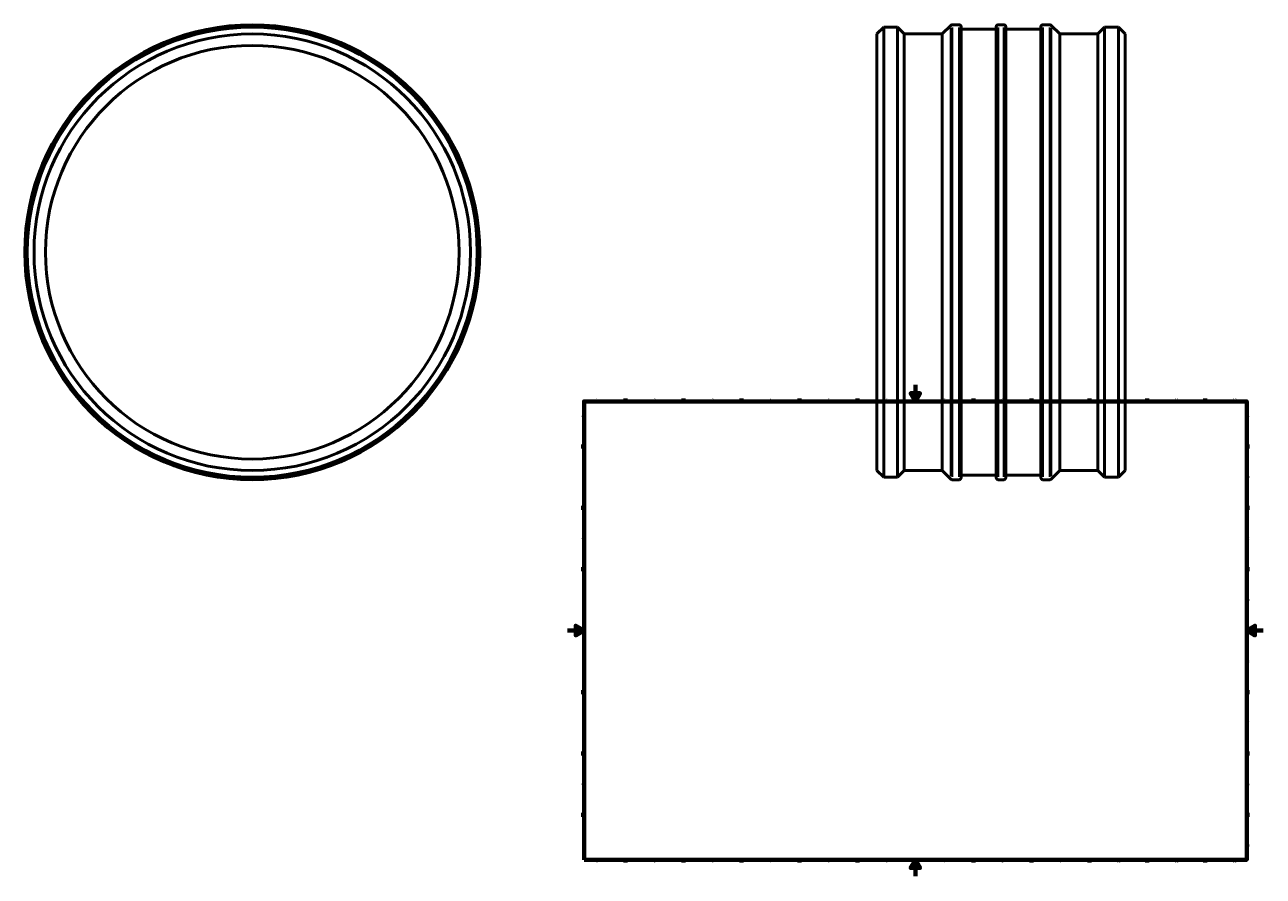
# Model space of a CAD drawing. Header units: millimetres. Extents: x -656 to 1762, y -2121 to 2259.
# Tile 4 of 7: x -656 to 841, y 0 to 1029. Entities that reach past the tile are written whole.
import ezdxf

# ---------------------------------------------------------------- set-up
doc = ezdxf.new("R2010")
doc.units = ezdxf.units.MM
for name, color, linetype, lineweight in [('Border (ANSI)', 7, 'Continuous', 70), ('Visible (ANSI)', 7, 'Continuous', 50), ('Visible Narrow (ANSI)', 7, 'Continuous', 35)]:
    doc.layers.add(name, color=color, linetype=linetype, lineweight=lineweight)
doc.styles.add('Note Text (ANSI)', font='tahoma.ttf')

# ---------------------------------------------------------------- blocks, each defined once
blk = doc.blocks.new('Borders Default Border')
at = {"layer": 'Border (ANSI)'}
for p, q in [((70.1, 574), (70.1, 577.4)), ((140.2, 574), (140.2, 577.4)), ((210.2, 574), (210.2, 577.4)), ((280.3, 574), (280.3, 577.4)), ((350.4, 574), (350.4, 577.4)), ((490.6, 574), (490.6, 577.4)), ((560.7, 574), (560.7, 577.4)), ((630.8, 574), (630.8, 577.4)), ((700.8, 574), (700.8, 577.4)), ((770.9, 574), (770.9, 577.4)), ((20, 519.7), (16.6, 519.7)), ((821, 519.7), (824.4, 519.7)), ((20, 445.5), (16.6, 445.5)), ((821, 445.5), (824.4, 445.5)), ((20, 371.2), (16.6, 371.2)), ((821, 371.2), (824.4, 371.2)), ((20, 222.7), (16.6, 222.7)), ((821, 222.7), (824.4, 222.7)), ((20, 148.5), (16.6, 148.5)), ((821, 148.5), (824.4, 148.5)), ((20, 74.3), (16.6, 74.3)), ((821, 74.3), (824.4, 74.3)), ((70.1, 20), (70.1, 16.6)), ((140.2, 20), (140.2, 16.6)), ((210.2, 20), (210.2, 16.6)), ((280.3, 20), (280.3, 16.6)), ((350.4, 20), (350.4, 16.6)), ((490.6, 20), (490.6, 16.6)), ((560.7, 20), (560.7, 16.6)), ((630.8, 20), (630.8, 16.6)), ((700.8, 20), (700.8, 16.6)), ((770.9, 20), (770.9, 16.6))]:
    blk.add_line(p, q, dxfattribs=at)
at = {"layer": 'Border (ANSI)', "flags": 128}
for points in [[(420.5, 594), (420.5, 574), (414.7, 584), (426.3, 584), (420.5, 574)], [(20, 20), (20, 574), (821, 574), (821, 20), (20, 20)], [(0, 297), (20, 297), (10, 302.8), (10, 291.2), (20, 297)], [(841, 297), (821, 297), (831, 302.8), (831, 291.2), (821, 297)], [(420.5, 0), (420.5, 20), (414.7, 10), (426.3, 10), (420.5, 20)]]:
    blk.add_lwpolyline(points, dxfattribs=at)
at = {"layer": 'Border (ANSI)', "color": 230, "true_color": 0xff0080, "char_height": 3.05, "attachment_point": 7, "style": 'Note Text (ANSI)'}
for s, insert in [('1', (34.4, 574.4)), ('2', (104.2, 574.4)), ('3', (174.3, 574.3)), ('4', (244.2, 574.4)), ('5', (314.5, 574.3)), ('6', (384.5, 574.3)), ('7', (454.6, 574.4)), ('8', (524.6, 574.3)), ('9', (594.7, 574.3)), ('10', (664, 574.3)), ('11', (734, 574.4)), ('12', (804.1, 574.4)), ('A', (16.8, 555.4)), ('A', (821.6, 555.4)), ('B', (17.1, 481.1)), ('B', (822, 481.1)), ('C', (17, 406.8)), ('C', (821.8, 406.8)), ('D', (17, 332.6)), ('D', (821.8, 332.6)), ('E', (17.2, 258.4)), ('E', (822.1, 258.4)), ('F', (17.3, 184.1)), ('F', (822.1, 184.1)), ('G', (16.8, 109.8)), ('G', (821.7, 109.8)), ('H', (17, 35.6)), ('H', (821.8, 35.6)), ('1', (34.4, 16.6)), ('2', (104.2, 16.6)), ('3', (174.3, 16.5)), ('4', (244.2, 16.6)), ('5', (314.5, 16.5)), ('6', (384.5, 16.5)), ('7', (454.6, 16.6)), ('8', (524.6, 16.5)), ('9', (594.7, 16.5)), ('10', (664, 16.5)), ('11', (734, 16.6)), ('12', (804.1, 16.6))]:
    blk.add_mtext(s, dxfattribs=dict(at, insert=insert))

msp = doc.modelspace()

# ---------------------------------------------------------------- linework, layer by layer
at = {"layer": 'Visible (ANSI)'}
for p, q in [((-381.041, 1026.427), (-388.541, 1026.427)), ((-388.541, 1026.324), (-388.541, 1026.427)), ((-373.541, 1026.427), (-381.041, 1026.427)), ((-373.541, 1026.324), (-373.541, 1026.427)), ((374.031, 1018.267), (382.191, 1026.427)), ((374.031, 490.587), (374.031, 1018.267)), ((382.191, 482.427), (382.191, 1026.427)), ((382.191, 1026.427), (383.031, 1026.427)), ((383.031, 1026.427), (398.031, 1026.427)), ((398.031, 1026.427), (398.871, 1026.427)), ((398.871, 482.427), (398.871, 1026.427)), ((407.031, 1018.267), (398.871, 1026.427)), ((407.031, 490.587), (407.031, 1018.267)), ((407.031, 1018.267), (452.871, 1018.267)), ((452.871, 1018.267), (463.226, 1028.622)), ((452.871, 490.587), (452.871, 1018.267)), ((465.17, 1029.427), (473.281, 1029.427)), ((476.031, 1026.677), (476.031, 482.177)), ((476.031, 1023.927), (518.031, 1023.927)), ((518.031, 482.177), (518.031, 1026.677)), ((520.781, 1029.427), (527.281, 1029.427)), ((530.031, 1026.677), (530.031, 482.177)), ((530.031, 1023.927), (572.031, 1023.927)), ((572.031, 482.177), (572.031, 1026.677)), ((574.781, 1029.427), (582.892, 1029.427)), ((595.191, 1018.267), (584.837, 1028.622)), ((595.191, 490.587), (595.191, 1018.267)), ((595.191, 1018.267), (641.031, 1018.267)), ((641.031, 1018.267), (649.191, 1026.427)), ((641.031, 490.587), (641.031, 1018.267)), ((649.191, 482.427), (649.191, 1026.427)), ((649.191, 1026.427), (650.031, 1026.427)), ((665.031, 1026.427), (650.031, 1026.427)), ((665.031, 1026.427), (665.871, 1026.427)), ((665.871, 482.427), (665.871, 1026.427)), ((674.031, 1018.267), (665.871, 1026.427)), ((674.031, 490.587), (674.031, 1018.267)), ((374.031, 490.587), (382.191, 482.427)), ((382.191, 482.427), (398.871, 482.427)), ((407.031, 490.587), (398.871, 482.427)), ((407.031, 490.587), (452.871, 490.587)), ((452.871, 490.587), (463.226, 480.233)), ((465.17, 479.427), (473.281, 479.427)), ((476.031, 484.927), (518.031, 484.927)), ((520.781, 479.427), (527.281, 479.427)), ((530.031, 484.927), (572.031, 484.927)), ((574.781, 479.427), (582.892, 479.427)), ((595.191, 490.587), (584.837, 480.233)), ((595.191, 490.587), (641.031, 490.587)), ((641.031, 490.587), (649.191, 482.427)), ((649.191, 482.427), (665.871, 482.427)), ((674.031, 490.587), (665.871, 482.427))]:
    msp.add_line(p, q, dxfattribs=at)
for radius in [275, 272, 263.84, 250]:
    msp.add_circle((-381.041, 754.427), radius, dxfattribs=at)
for centre, start, end in [((465.17, 1026.677), 90, 135), ((473.281, 1026.677), 0, 90), ((520.781, 1026.677), 90, 180), ((527.281, 1026.677), 0, 90), ((574.781, 1026.677), 90, 180), ((582.892, 1026.677), 45, 90), ((465.17, 482.177), 225, 270), ((473.281, 482.177), 270, 0), ((520.781, 482.177), 180, 270), ((527.281, 482.177), 270, 0), ((574.781, 482.177), 180, 270), ((582.892, 482.177), 270, 315)]:
    msp.add_arc(centre, 2.75, start, end, dxfattribs=at)
for points, knots in [([(398.031, 1026.427), (398.031, 1026.427), (397.843, 1026.422), (397.078, 1026.402), (396.5, 1026.389), (395.169, 1026.363), (394.325, 1026.349), (392.477, 1026.329), (391.473, 1026.324), (389.589, 1026.324), (388.585, 1026.329), (386.737, 1026.349), (385.894, 1026.363), (384.562, 1026.389), (383.985, 1026.402), (383.219, 1026.422), (383.031, 1026.427), (383.031, 1026.427)], [1.13012151, 1.13012151, 1.13012151, 1.13012151, 1.41265189, 1.41265189, 1.69518226, 1.69518226, 1.97771264, 1.97771264, 2.26024303, 2.26024303, 2.54277341, 2.54277341, 2.82530379, 2.82530379, 3.10783416, 3.10783416, 3.39036454, 3.39036454, 3.39036454, 3.39036454]), ([(665.031, 1026.427), (665.031, 1026.427), (664.843, 1026.422), (664.078, 1026.402), (663.5, 1026.389), (662.169, 1026.363), (661.325, 1026.349), (659.477, 1026.329), (658.473, 1026.324), (657.531, 1026.324), (656.589, 1026.324), (655.585, 1026.329), (653.737, 1026.349), (652.894, 1026.363), (651.562, 1026.389), (650.985, 1026.402), (650.219, 1026.422), (650.031, 1026.427), (650.031, 1026.427)], [3.39036454, 3.39036454, 3.39036454, 3.39036454, 3.67289491, 3.67289491, 3.95542529, 3.95542529, 4.23795567, 4.23795567, 4.52048605, 4.52048605, 4.52048605, 4.80301643, 4.80301643, 5.08554681, 5.08554681, 5.36807719, 5.36807719, 5.65060756, 5.65060756, 5.65060756, 5.65060756])]:
    msp.add_open_spline(points, degree=3, knots=knots, dxfattribs=at)
at = {"layer": 'Visible Narrow (ANSI)'}
for p, q in [((463.226, 483.609), (463.226, 1025.246)), ((465.17, 1026.042), (465.17, 482.813)), ((473.281, 482.813), (473.281, 1026.042)), ((520.781, 1026.042), (520.781, 482.813)), ((527.281, 482.813), (527.281, 1026.042)), ((574.781, 1026.042), (574.781, 482.813)), ((582.892, 482.813), (582.892, 1026.042)), ((584.837, 1025.246), (584.837, 483.609))]:
    msp.add_line(p, q, dxfattribs=at)
msp.add_circle((-381.041, 754.427), 274.195, dxfattribs=at)

# ---------------------------------------------------------------- block references
msp.add_blockref('Borders Default Border', (0, 0))

doc.saveas('drawing.dxf')
